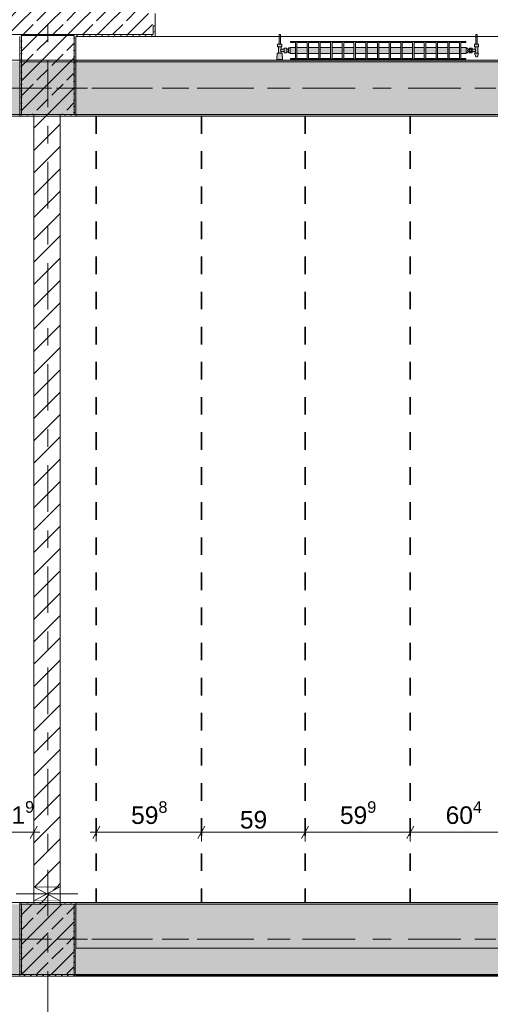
# Model space of a CAD drawing. Header units: metres. Extents: x -3.6 to 84.5, y -11 to 16.8.
# Tile 116 of 225: x 25.6 to 28.2, y 7.9 to 13.5. Entities that reach past the tile are written whole.
import ezdxf

# ---------------------------------------------------------------- set-up
doc = ezdxf.new("R2010")
doc.units = ezdxf.units.M
doc.header["$MEASUREMENT"] = 0
for name, pattern in [('Achse', [0.2, 0.1, -0.05, 0, -0.05]), ('Strichlinie doppelt', [0.546806, 0.264583, -0.105833, 0.070556, -0.105833]), ('Wipeout_Contour', [1, 0, -1])]:
    doc.linetypes.add(name, pattern=pattern)
for name, color, linetype in [('155 - Bemaßung_ Beschriftung.Ausbau - Deckenelemente', 7, 'Continuous'), ('451 - Universal.Achsen Raster', 7, 'Continuous'), ('604 - Struktur.Wand Aussen', 7, 'Continuous'), ('605 - Struktur.Wand Innen', 7, 'Continuous'), ('607 - Struktur.Stütze', 7, 'Continuous'), ('608 - Struktur.Träger', 7, 'Continuous'), ('801 - HKLSE.Heizung_ Klima_ Lüftung', 7, 'Continuous'), ('Abbruch_605 - Struktur.Wand Innen', 7, 'Continuous'), ('Neubau_605 - Struktur.Wand Innen', 7, 'Continuous')]:
    doc.layers.add(name, color=color, linetype=linetype)
doc.styles.add('ERSTELLTER_STIL_2', font='txt')
doc.linetypes.add('Abbruch 1', pattern='A,0,[1,2022.0244.A_L5A-PL04.08_iB_Deckenelemente 1.OG1.Shx,S=0.001984,R=0,X=0,Y=0],-0.25,0', length=0.25)
doc.dimstyles.new('ERSTELLTER_STIL__1', dxfattribs={"dimtxt": 0.1, "dimasz": 0.0532, "dimexe": 0.18, "dimexo": 0.0625, "dimgap": 0, "dimtad": 1, "dimtih": 1, "dimtoh": 1, "dimzin": 0, "dimdsep": 46, "dimtxsty": 'ERSTELLTER_STIL_2', "dimblk": 'ARROWHEAD_2', "dimblk1": 'ARROWHEAD_2', "dimblk2": 'ARROWHEAD_2', "dimcen": 0.09, "dimse1": 1, "dimse2": 1, "dimclrd": 7, "dimclre": 7, "dimclrt": 7, "dimazin": 0, "dimtfac": 1, "dimtdec": 4, "dimtmove": 0, "dimatfit": 3, "dimfxl": 1, "dimtolj": 1, "dimtzin": 0, "dimarcsym": 0})
doc.dimstyles.new('ERSTELLTER_STIL__2', dxfattribs={"dimtxt": 0.1, "dimasz": 0.0532, "dimexe": 0.18, "dimexo": 0.0625, "dimgap": 0, "dimtad": 1, "dimtih": 1, "dimtoh": 1, "dimzin": 0, "dimdsep": 46, "dimtxsty": 'ERSTELLTER_STIL_2', "dimblk": 'ARROWHEAD_2', "dimblk1": 'ARROWHEAD_2', "dimblk2": 'ARROWHEAD_2', "dimcen": 0.09, "dimse1": 1, "dimse2": 1, "dimclrd": 7, "dimclre": 7, "dimclrt": 7, "dimazin": 0, "dimtfac": 1, "dimtdec": 4, "dimtmove": 2, "dimatfit": 3, "dimfxl": 1, "dimtolj": 1, "dimtzin": 0, "dimarcsym": 0})
pattern_1 = [(45, (0, 0), (-0.08485281, 0.08485281), []), (45, (-0.04243, 0.04243), (-0.08485281, 0.08485281), [0.09, -0.03])]
pattern_2 = [(45, (0, 0), (-0.01767767, 0.01767767), [0, -0.025])]
pattern_3 = [(45, (0, 0), (-0.0636396, 0.0636396), [])]

# ---------------------------------------------------------------- blocks, each defined once
blk = doc.blocks.new('*D219')
at = {"layer": '155 - Bemaßung_ Beschriftung.Ausbau - Deckenelemente', "color": 7, "linetype": 'Continuous', "lineweight": 5}
for p, q in [((26.0262, 8.945), (25.9858, 8.875)), ((26.006, 8.8575), (26.006, 8.9625)), ((26.6242, 8.945), (26.5838, 8.875)), ((26.604, 8.8575), (26.604, 8.9625)), ((25.9718, 8.91), (26.006, 8.91)), ((26.006, 8.91), (26.604, 8.91))]:
    blk.add_line(p, q, dxfattribs=at)
at = {"layer": '155 - Bemaßung_ Beschriftung.Ausbau - Deckenelemente', "color": 7, "lineweight": 5, "insert": (26.2041, 8.9283), "char_height": 0.1, "attachment_point": 7, "style": 'ERSTELLTER_STIL_2'}
blk.add_mtext('\\A1;{\\pql;\\fArial|b0|i0|c0|p38;59\\fArial|b0|i0|c0|p38;\\A1{\\H.66x;\\S8^  ;}}', dxfattribs=at)
blk = doc.blocks.new('ARROWHEAD_2')
at = {"color": 0, "linetype": 'Continuous', "lineweight": 0}
for p, q in [((0, 0), (-1, 0)), ((-0.38, -0.66), (0.38, 0.66))]:
    blk.add_line(p, q, dxfattribs=at)
blk = doc.blocks.new('*D220')
at = {"layer": '155 - Bemaßung_ Beschriftung.Ausbau - Deckenelemente', "color": 7, "linetype": 'Continuous', "lineweight": 5}
for p, q in [((26.6242, 8.945), (26.5838, 8.875)), ((26.604, 8.8575), (26.604, 8.9625)), ((27.2142, 8.945), (27.1738, 8.875)), ((27.194, 8.8575), (27.194, 8.9625)), ((26.604, 8.91), (27.194, 8.91))]:
    blk.add_line(p, q, dxfattribs=at)
at = {"layer": '155 - Bemaßung_ Beschriftung.Ausbau - Deckenelemente', "color": 7, "lineweight": 5, "insert": (26.8231, 8.93), "char_height": 0.1, "attachment_point": 7, "style": 'ERSTELLTER_STIL_2'}
blk.add_mtext('\\A1;{\\pql;\\fArial|b0|i0|c0|p38;59}', dxfattribs=at)
blk = doc.blocks.new('*D221')
at = {"layer": '155 - Bemaßung_ Beschriftung.Ausbau - Deckenelemente', "color": 7, "linetype": 'Continuous', "lineweight": 5}
for p, q in [((27.2142, 8.945), (27.1738, 8.875)), ((27.194, 8.8575), (27.194, 8.9625)), ((27.8132, 8.945), (27.7728, 8.875)), ((27.793, 8.8575), (27.793, 8.9625)), ((27.194, 8.91), (27.793, 8.91))]:
    blk.add_line(p, q, dxfattribs=at)
at = {"layer": '155 - Bemaßung_ Beschriftung.Ausbau - Deckenelemente', "color": 7, "lineweight": 5, "insert": (27.3926, 8.9283), "char_height": 0.1, "attachment_point": 7, "style": 'ERSTELLTER_STIL_2'}
blk.add_mtext('\\A1;{\\pql;\\fArial|b0|i0|c0|p38;59\\fArial|b0|i0|c0|p38;\\A1{\\H.66x;\\S9^  ;}}', dxfattribs=at)
blk = doc.blocks.new('*D222')
at = {"layer": '155 - Bemaßung_ Beschriftung.Ausbau - Deckenelemente', "color": 7, "linetype": 'Continuous', "lineweight": 5}
for p, q in [((27.8132, 8.945), (27.7728, 8.875)), ((27.793, 8.8575), (27.793, 8.9625)), ((28.4172, 8.945), (28.3768, 8.875)), ((28.397, 8.8575), (28.397, 8.9625)), ((27.793, 8.91), (28.397, 8.91))]:
    blk.add_line(p, q, dxfattribs=at)
at = {"layer": '155 - Bemaßung_ Beschriftung.Ausbau - Deckenelemente', "color": 7, "lineweight": 5, "insert": (27.9941, 8.9283), "char_height": 0.1, "attachment_point": 7, "style": 'ERSTELLTER_STIL_2'}
blk.add_mtext('\\A1;{\\pql;\\fArial|b0|i0|c0|p38;60\\fArial|b0|i0|c0|p38;\\A1{\\H.66x;\\S4^  ;}}', dxfattribs=at)
blk = doc.blocks.new('*D231')
at = {"layer": '155 - Bemaßung_ Beschriftung.Ausbau - Deckenelemente', "color": 7, "linetype": 'Continuous', "lineweight": 5}
for p, q in [((25.4512, 8.945), (25.4108, 8.875)), ((25.431, 8.8575), (25.431, 8.9625)), ((25.6298, 8.875), (25.6702, 8.945)), ((25.65, 8.8575), (25.65, 8.9625)), ((25.431, 8.91), (25.65, 8.91)), ((25.65, 8.91), (25.6842, 8.91))]:
    blk.add_line(p, q, dxfattribs=at)
at = {"layer": '155 - Bemaßung_ Beschriftung.Ausbau - Deckenelemente', "color": 7, "lineweight": 5, "insert": (25.4451, 8.9289), "char_height": 0.1, "attachment_point": 7, "style": 'ERSTELLTER_STIL_2'}
blk.add_mtext('\\A1;{\\pql;\\fArial|b0|i0|c0|p38;21\\fArial|b0|i0|c0|p38;\\A1{\\H.66x;\\S9^  ;}}', dxfattribs=at)

msp = doc.modelspace()

# ---------------------------------------------------------------- hatches: boundary and pattern name
at = {"layer": '604 - Struktur.Wand Aussen', "linetype": 'Continuous', "lineweight": 0, "true_color": 0x000000}
h = msp.add_hatch(dxfattribs=at)
h.set_pattern_fill('Beton__Stahlbeton_0001', color=18, style=0, pattern_type=2)
h.set_pattern_definition(pattern_1)
h.paths.add_polyline_path([(25.14, 13.505), (25.15, 13.505), (25.15, 13.455), (26.33, 13.455), (26.33, 13.505), (26.34, 13.505), (26.34, 13.575), (26.33, 13.575), (26.3, 13.575), (26.3, 13.695), (25.18, 13.695), (25.18, 13.575), (25.15, 13.575), (25.14, 13.575)])
h = msp.add_hatch(dxfattribs=at)
h.set_pattern_fill('Gips_0001', color=18, style=0, pattern_type=2)
h.set_pattern_definition(pattern_2)
h.paths.add_polyline_path([(26.33, 13.445), (26.34, 13.445), (26.34, 13.505), (26.33, 13.505)])
h = msp.add_hatch(dxfattribs=at)
h.set_pattern_fill('Gips_0001', color=18, style=0, pattern_type=2)
h.set_pattern_definition(pattern_2)
h.paths.add_polyline_path([(25.89, 13.445), (26.33, 13.445), (26.33, 13.455), (25.89, 13.455)])
at = {"layer": '607 - Struktur.Stütze', "linetype": 'Continuous', "lineweight": 0, "true_color": 0x000000}
h = msp.add_hatch(dxfattribs=at)
h.set_pattern_fill('Gips_0001', color=18, style=0, pattern_type=2)
h.set_pattern_definition(pattern_2)
h.paths.add_polyline_path([(25.57, 13.455), (25.57, 13.445), (25.58, 13.445), (25.58, 13.45), (25.88, 13.45), (25.88, 13.445), (25.89, 13.445), (25.89, 13.455)])
h = msp.add_hatch(dxfattribs=at)
h.set_pattern_fill('Gips_0001', color=18, style=0, pattern_type=2)
h.set_pattern_definition(pattern_2)
h.paths.add_polyline_path([(25.58, 13.445), (25.57, 13.445), (25.57, 12.99), (25.65, 12.99), (25.65, 13), (25.58, 13)])
h = msp.add_hatch(dxfattribs=at)
h.set_pattern_fill('Beton__Stahlbeton_0001', color=18, style=0, pattern_type=2)
h.set_pattern_definition(pattern_1)
h.paths.add_polyline_path([(25.58, 13), (25.88, 13), (25.88, 13.45), (25.58, 13.45)])
h = msp.add_hatch(dxfattribs=at)
h.set_pattern_fill('Gips_0001', color=18, style=0, pattern_type=2)
h.set_pattern_definition(pattern_2)
h.paths.add_polyline_path([(25.8, 12.99), (25.89, 12.99), (25.89, 13.445), (25.88, 13.445), (25.88, 13), (25.8, 13)])
h = msp.add_hatch(dxfattribs=at)
h.set_pattern_fill('Gips_0001', color=18, style=0, pattern_type=2)
h.set_pattern_definition(pattern_2)
h.paths.add_polyline_path([(25.57, 8.51), (25.57, 8.09), (25.89, 8.09), (25.89, 8.51), (25.8, 8.51), (25.8, 8.5), (25.88, 8.5), (25.88, 8.1), (25.58, 8.1), (25.58, 8.5), (25.65, 8.5), (25.65, 8.51)])
h = msp.add_hatch(dxfattribs=at)
h.set_pattern_fill('Beton__Stahlbeton_0001', color=18, style=0, pattern_type=2)
h.set_pattern_definition(pattern_1)
h.paths.add_polyline_path([(25.58, 8.1), (25.88, 8.1), (25.88, 8.5), (25.58, 8.5)])
at = {"layer": '608 - Struktur.Träger', "linetype": 'Continuous', "lineweight": 0, "true_color": 0x000000}
h = msp.add_hatch(dxfattribs=at)
h.set_pattern_fill('Gips_0001', color=18, style=0, pattern_type=2)
h.set_pattern_definition(pattern_2)
h.paths.add_polyline_path([(25.89, 13.3), (29.17, 13.3), (29.17, 13.31), (25.89, 13.31)])
h = msp.add_hatch(dxfattribs=at)
h.set_pattern_fill('Gips_0001', color=18, style=0, pattern_type=2)
h.set_pattern_definition(pattern_2)
h.paths.add_polyline_path([(25.89, 12.99), (29.17, 12.99), (29.17, 13), (25.89, 13)])
h = msp.add_hatch(dxfattribs=at)
h.set_pattern_fill('Gips_0001', color=18, style=0, pattern_type=2)
h.set_pattern_definition(pattern_2)
h.paths.add_polyline_path([(25.89, 8.51), (25.89, 8.5), (29.25, 8.5), (29.25, 8.51)])
at = {"layer": '801 - HKLSE.Heizung_ Klima_ Lüftung', "linetype": 'Continuous', "lineweight": 0, "true_color": 0x3a3a3a}
for points in [[(27.11, 13.3503), (27.11, 13.3797), (27.1, 13.3797), (27.1, 13.373), (27.09, 13.373), (27.09, 13.378), (27.075, 13.378), (27.075, 13.372), (27.058, 13.372), (27.058, 13.386), (27.062, 13.386), (27.062, 13.4), (27.054, 13.4), (27.054, 13.455), (27.046, 13.455), (27.046, 13.4), (27.038, 13.4), (27.038, 13.386), (27.042, 13.386), (27.042, 13.349), (27.036, 13.349), (27.034, 13.314), (27.066, 13.314), (27.064, 13.349), (27.058, 13.349), (27.058, 13.358), (27.075, 13.358), (27.075, 13.352), (27.09, 13.352), (27.09, 13.357), (27.1, 13.357), (27.1, 13.3503)], [(27.11, 13.3817), (27.11, 13.3483), (27.1392, 13.3483), (27.1392, 13.3192), (27.1108, 13.3192), (27.1108, 13.315), (27.1758, 13.315), (27.1758, 13.3192), (27.1475, 13.3192), (27.1475, 13.3483), (27.2058, 13.3483), (27.2058, 13.3192), (27.1775, 13.3192), (27.1775, 13.315), (27.2425, 13.315), (27.2425, 13.3192), (27.2142, 13.3192), (27.2142, 13.3483), (27.2725, 13.3483), (27.2725, 13.3192), (27.2442, 13.3192), (27.2442, 13.315), (27.3092, 13.315), (27.3092, 13.3192), (27.2808, 13.3192), (27.2808, 13.3483), (27.3392, 13.3483), (27.3392, 13.3192), (27.3108, 13.3192), (27.3108, 13.315), (27.3758, 13.315), (27.3758, 13.3192), (27.3475, 13.3192), (27.3475, 13.3483), (27.4058, 13.3483), (27.4058, 13.3192), (27.3775, 13.3192), (27.3775, 13.315), (27.4425, 13.315), (27.4425, 13.3192), (27.4142, 13.3192), (27.4142, 13.3483), (27.4725, 13.3483), (27.4725, 13.3192), (27.4442, 13.3192), (27.4442, 13.315), (27.5092, 13.315), (27.5092, 13.3192), (27.4808, 13.3192), (27.4808, 13.3483), (27.5392, 13.3483), (27.5392, 13.3192), (27.5108, 13.3192), (27.5108, 13.315), (27.5758, 13.315), (27.5758, 13.3192), (27.5475, 13.3192), (27.5475, 13.3483), (27.6058, 13.3483), (27.6058, 13.3192), (27.5775, 13.3192), (27.5775, 13.315), (27.6425, 13.315), (27.6425, 13.3192), (27.6142, 13.3192), (27.6142, 13.3483), (27.6725, 13.3483), (27.6725, 13.3192), (27.6442, 13.3192), (27.6442, 13.315), (27.7092, 13.315), (27.7092, 13.3192), (27.6808, 13.3192), (27.6808, 13.3483), (27.7392, 13.3483), (27.7392, 13.3192), (27.7108, 13.3192), (27.7108, 13.315), (27.7758, 13.315), (27.7758, 13.3192), (27.7475, 13.3192), (27.7475, 13.3483), (27.8058, 13.3483), (27.8058, 13.3192), (27.7775, 13.3192), (27.7775, 13.315), (27.8425, 13.315), (27.8425, 13.3192), (27.8142, 13.3192), (27.8142, 13.3483), (27.8725, 13.3483), (27.8725, 13.3192), (27.8442, 13.3192), (27.8442, 13.315), (27.9092, 13.315), (27.9092, 13.3192), (27.8808, 13.3192), (27.8808, 13.3483), (27.9392, 13.3483), (27.9392, 13.3192), (27.9108, 13.3192), (27.9108, 13.315), (27.9758, 13.315), (27.9758, 13.3192), (27.9475, 13.3192), (27.9475, 13.3483), (28.0058, 13.3483), (28.0058, 13.3192), (27.9775, 13.3192), (27.9775, 13.315), (28.0425, 13.315), (28.0425, 13.3192), (28.0142, 13.3192), (28.0142, 13.3483), (28.0725, 13.3483), (28.0725, 13.3192), (28.0442, 13.3192), (28.0442, 13.315), (28.1092, 13.315), (28.1092, 13.3192), (28.0808, 13.3192), (28.0808, 13.3483), (28.11, 13.3483), (28.11, 13.3817), (28.0808, 13.3817), (28.0808, 13.4108), (28.1092, 13.4108), (28.1092, 13.415), (28.0442, 13.415), (28.0442, 13.4108), (28.0725, 13.4108), (28.0725, 13.3817), (28.0142, 13.3817), (28.0142, 13.4108), (28.0425, 13.4108), (28.0425, 13.415), (27.9775, 13.415), (27.9775, 13.4108), (28.0058, 13.4108), (28.0058, 13.3817), (27.9475, 13.3817), (27.9475, 13.4108), (27.9758, 13.4108), (27.9758, 13.415), (27.9108, 13.415), (27.9108, 13.4108), (27.9392, 13.4108), (27.9392, 13.3817), (27.8808, 13.3817), (27.8808, 13.4108), (27.9092, 13.4108), (27.9092, 13.415), (27.8442, 13.415), (27.8442, 13.4108), (27.8725, 13.4108), (27.8725, 13.3817), (27.8142, 13.3817), (27.8142, 13.4108), (27.8425, 13.4108), (27.8425, 13.415), (27.7775, 13.415), (27.7775, 13.4108), (27.8058, 13.4108), (27.8058, 13.3817), (27.7475, 13.3817), (27.7475, 13.4108), (27.7758, 13.4108), (27.7758, 13.415), (27.7108, 13.415), (27.7108, 13.4108), (27.7392, 13.4108), (27.7392, 13.3817), (27.6808, 13.3817), (27.6808, 13.4108), (27.7092, 13.4108), (27.7092, 13.415), (27.6442, 13.415), (27.6442, 13.4108), (27.6725, 13.4108), (27.6725, 13.3817), (27.6142, 13.3817), (27.6142, 13.4108), (27.6425, 13.4108), (27.6425, 13.415), (27.5775, 13.415), (27.5775, 13.4108), (27.6058, 13.4108), (27.6058, 13.3817), (27.5475, 13.3817), (27.5475, 13.4108), (27.5758, 13.4108), (27.5758, 13.415), (27.5108, 13.415), (27.5108, 13.4108), (27.5392, 13.4108), (27.5392, 13.3817), (27.4808, 13.3817), (27.4808, 13.4108), (27.5092, 13.4108), (27.5092, 13.415), (27.4442, 13.415), (27.4442, 13.4108), (27.4725, 13.4108), (27.4725, 13.3817), (27.4142, 13.3817), (27.4142, 13.4108), (27.4425, 13.4108), (27.4425, 13.415), (27.3775, 13.415), (27.3775, 13.4108), (27.4058, 13.4108), (27.4058, 13.3817), (27.3475, 13.3817), (27.3475, 13.4108), (27.3758, 13.4108), (27.3758, 13.415), (27.3108, 13.415), (27.3108, 13.4108), (27.3392, 13.4108), (27.3392, 13.3817), (27.2808, 13.3817), (27.2808, 13.4108), (27.3092, 13.4108), (27.3092, 13.415), (27.2442, 13.415), (27.2442, 13.4108), (27.2725, 13.4108), (27.2725, 13.3817), (27.2142, 13.3817), (27.2142, 13.4108), (27.2425, 13.4108), (27.2425, 13.415), (27.1775, 13.415), (27.1775, 13.4108), (27.2058, 13.4108), (27.2058, 13.3817), (27.1475, 13.3817), (27.1475, 13.4108), (27.1758, 13.4108), (27.1758, 13.415), (27.1108, 13.415), (27.1108, 13.4108), (27.1392, 13.4108), (27.1392, 13.3817)], [(28.11, 13.352), (28.12, 13.352), (28.12, 13.357), (28.13, 13.357), (28.13, 13.352), (28.145, 13.352), (28.145, 13.358), (28.162, 13.358), (28.162, 13.349), (28.158, 13.349), (28.165, 13.329), (28.175, 13.329), (28.182, 13.349), (28.178, 13.349), (28.178, 13.386), (28.182, 13.386), (28.182, 13.4), (28.174, 13.4), (28.174, 13.455), (28.166, 13.455), (28.166, 13.4), (28.158, 13.4), (28.158, 13.386), (28.162, 13.386), (28.162, 13.372), (28.145, 13.372), (28.145, 13.378), (28.13, 13.378), (28.13, 13.373), (28.12, 13.373), (28.12, 13.378), (28.11, 13.378)]]:
    msp.add_hatch(color=250, dxfattribs=at).paths.add_polyline_path(points)
at = {"layer": 'Abbruch_605 - Struktur.Wand Innen', "linetype": 'Continuous', "lineweight": 0, "true_color": 0x000000}
h = msp.add_hatch(dxfattribs=at)
h.set_pattern_fill('MW_Ziegel_0001', color=18, style=0, pattern_type=2)
h.set_pattern_definition(pattern_3)
h.paths.add_polyline_path([(25.8, 8.6), (25.65, 8.6), (25.725, 8.56)])
h = msp.add_hatch(dxfattribs=at)
h.set_pattern_fill('MW_Ziegel_0001', color=18, style=0, pattern_type=2)
h.set_pattern_definition(pattern_3)
h.paths.add_polyline_path([(25.65, 8.52), (25.8, 8.52), (25.725, 8.56)])

# ---------------------------------------------------------------- linework, layer by layer
at = {"layer": '155 - Bemaßung_ Beschriftung.Ausbau - Deckenelemente', "color": 7, "linetype": 'Achse', "lineweight": 35}
for p, q in [((26.006, 12.99), (26.006, 8.51)), ((26.604, 12.99), (26.604, 8.51)), ((27.194, 12.99), (27.194, 8.51)), ((27.793, 12.99), (27.793, 8.51))]:
    msp.add_line(p, q, dxfattribs=at)
at = {"layer": '451 - Universal.Achsen Raster', "color": 160, "linetype": 'Strichlinie doppelt', "lineweight": 9, "true_color": 0x3232ff}
for p, q in [((64.935, 13.15), (-3.175, 13.15)), ((64.935, 8.3), (-3.175, 8.3))]:
    msp.add_line(p, q, dxfattribs=at)
at = {"layer": '604 - Struktur.Wand Aussen', "color": 7, "linetype": 'Continuous', "lineweight": 13}
for p, q in [((26.34, 13.575), (26.34, 13.505)), ((26.33, 13.455), (26.33, 13.505)), ((25.15, 13.455), (26.33, 13.455)), ((26.34, 13.445), (28.74, 13.445))]:
    msp.add_line(p, q, dxfattribs=at)
at = {"layer": '604 - Struktur.Wand Aussen', "color": 7, "linetype": 'Continuous', "lineweight": 5}
for p, q in [((26.33, 13.505), (26.34, 13.505)), ((26.34, 13.505), (26.34, 13.455)), ((26.33, 13.445), (26.34, 13.445)), ((26.34, 13.455), (26.34, 13.445))]:
    msp.add_line(p, q, dxfattribs=at)
at = {"layer": '604 - Struktur.Wand Aussen', "color": 7, "linetype": 'Continuous', "lineweight": 5, "flags": 128}
msp.add_lwpolyline([(25.89, 13.445), (26.33, 13.445)], dxfattribs=at)
at = {"layer": '607 - Struktur.Stütze', "color": 7, "linetype": 'Continuous', "lineweight": 5, "flags": 128}
for points in [[(25.57, 13.445), (25.57, 12.99), (25.65, 12.99)], [(25.8, 12.99), (25.89, 12.99), (25.89, 13.445)], [(25.65, 8.51), (25.57, 8.51), (25.57, 8.09), (25.89, 8.09), (25.89, 8.51), (25.8, 8.51)]]:
    msp.add_lwpolyline(points, dxfattribs=at)
at = {"layer": '607 - Struktur.Stütze', "color": 7, "linetype": 'Continuous', "lineweight": 13, "flags": 128}
for points in [[(25.58, 13), (25.88, 13), (25.88, 13.45), (25.58, 13.45)], [(25.58, 8.1), (25.88, 8.1), (25.88, 8.5), (25.58, 8.5)]]:
    msp.add_lwpolyline(points, close=True, dxfattribs=at)
at = {"layer": '608 - Struktur.Träger', "color": 7, "linetype": 'Continuous', "lineweight": 13}
for p, q in [((14.78, 13.31), (47.48, 13.31)), ((25.89, 13.3), (25.57, 13.3)), ((29.17, 13.3), (25.89, 13.3)), ((29.25, 8.5), (25.89, 8.5))]:
    msp.add_line(p, q, dxfattribs=at)
at = {"layer": '608 - Struktur.Träger', "color": 7, "linetype": 'Continuous', "lineweight": 5}
for p, q in [((25.89, 13.31), (25.89, 13.3)), ((29.17, 13.31), (25.89, 13.31)), ((25.89, 13), (25.89, 12.99)), ((29.17, 12.99), (25.89, 12.99)), ((25.89, 8.51), (25.89, 8.5)), ((29.25, 8.51), (25.89, 8.51))]:
    msp.add_line(p, q, dxfattribs=at)
at = {"layer": '608 - Struktur.Träger', "color": 7, "linetype": 'Achse', "lineweight": 9}
for p, q in [((14.78, 13.15), (47.48, 13.15)), ((0.38, 8.3), (61.88, 8.3))]:
    msp.add_line(p, q, dxfattribs=at)
at = {"layer": '801 - HKLSE.Heizung_ Klima_ Lüftung', "color": 7, "linetype": 'Continuous', "lineweight": 5, "true_color": 0xebebeb}
for p, q in [((27.0472, 13.455), (27.046, 13.455)), ((27.046, 13.455), (27.046, 13.4)), ((27.05, 13.455), (27.0472, 13.455)), ((27.0528, 13.455), (27.05, 13.455)), ((27.054, 13.455), (27.0528, 13.455)), ((27.054, 13.455), (27.054, 13.4)), ((27.1108, 13.415), (27.1108, 13.4108)), ((27.1758, 13.415), (27.1108, 13.415)), ((27.1108, 13.415), (27.1108, 13.4108)), ((27.1108, 13.4108), (27.1392, 13.4108)), ((27.1392, 13.4108), (27.1392, 13.3192)), ((27.1475, 13.3192), (27.1475, 13.4108)), ((27.1475, 13.4108), (27.1758, 13.4108)), ((27.1758, 13.4108), (27.1758, 13.415)), ((27.1775, 13.415), (27.1775, 13.4108)), ((27.2425, 13.415), (27.1775, 13.415)), ((27.1775, 13.415), (27.1775, 13.4108)), ((27.1775, 13.4108), (27.2058, 13.4108)), ((27.2058, 13.4108), (27.2058, 13.3192)), ((27.2142, 13.3192), (27.2142, 13.4108)), ((27.2142, 13.4108), (27.2425, 13.4108)), ((27.2425, 13.4108), (27.2425, 13.415)), ((27.2425, 13.4108), (27.2425, 13.415)), ((27.3092, 13.415), (27.2442, 13.415)), ((27.2442, 13.415), (27.2442, 13.4108)), ((27.2442, 13.4108), (27.2725, 13.4108)), ((27.2725, 13.4108), (27.2725, 13.3192)), ((27.2808, 13.3192), (27.2808, 13.4108)), ((27.2808, 13.4108), (27.3092, 13.4108)), ((27.3092, 13.4108), (27.3092, 13.415)), ((27.3092, 13.4108), (27.3092, 13.415)), ((27.3758, 13.415), (27.3108, 13.415)), ((27.3108, 13.415), (27.3108, 13.4108)), ((27.3108, 13.4108), (27.3392, 13.4108)), ((27.3392, 13.4108), (27.3392, 13.3192)), ((27.3475, 13.3192), (27.3475, 13.4108)), ((27.3475, 13.4108), (27.3758, 13.4108)), ((27.3758, 13.4108), (27.3758, 13.415)), ((27.3775, 13.415), (27.3775, 13.4108)), ((27.4425, 13.415), (27.3775, 13.415)), ((27.3775, 13.415), (27.3775, 13.4108)), ((27.3775, 13.4108), (27.4058, 13.4108)), ((27.4058, 13.4108), (27.4058, 13.3192)), ((27.4142, 13.3192), (27.4142, 13.4108)), ((27.4142, 13.4108), (27.4425, 13.4108)), ((27.4425, 13.4108), (27.4425, 13.415)), ((27.4425, 13.4108), (27.4425, 13.415)), ((27.5092, 13.415), (27.4442, 13.415)), ((27.4442, 13.415), (27.4442, 13.4108)), ((27.4442, 13.4108), (27.4725, 13.4108)), ((27.4725, 13.4108), (27.4725, 13.3192)), ((27.4808, 13.3192), (27.4808, 13.4108)), ((27.4808, 13.4108), (27.5092, 13.4108)), ((27.5092, 13.4108), (27.5092, 13.415)), ((27.5108, 13.415), (27.5108, 13.4108)), ((27.5758, 13.415), (27.5108, 13.415)), ((27.5108, 13.415), (27.5108, 13.4108)), ((27.5108, 13.4108), (27.5392, 13.4108)), ((27.5392, 13.4108), (27.5392, 13.3192)), ((27.5475, 13.3192), (27.5475, 13.4108)), ((27.5475, 13.4108), (27.5758, 13.4108)), ((27.5758, 13.4108), (27.5758, 13.415)), ((27.6425, 13.415), (27.5775, 13.415)), ((27.5775, 13.415), (27.5775, 13.4108)), ((27.5775, 13.4108), (27.6058, 13.4108)), ((27.6058, 13.4108), (27.6058, 13.3192)), ((27.6142, 13.3192), (27.6142, 13.4108)), ((27.6142, 13.4108), (27.6425, 13.4108)), ((27.6425, 13.4108), (27.6425, 13.415)), ((27.6425, 13.4108), (27.6425, 13.415)), ((27.7092, 13.415), (27.6442, 13.415)), ((27.6442, 13.415), (27.6442, 13.4108)), ((27.6442, 13.4108), (27.6725, 13.4108)), ((27.6725, 13.4108), (27.6725, 13.3192)), ((27.6808, 13.3192), (27.6808, 13.4108)), ((27.6808, 13.4108), (27.7092, 13.4108)), ((27.7092, 13.4108), (27.7092, 13.415)), ((27.7092, 13.4108), (27.7092, 13.415)), ((27.7108, 13.415), (27.7108, 13.4108)), ((27.7758, 13.415), (27.7108, 13.415)), ((27.7108, 13.415), (27.7108, 13.4108)), ((27.7108, 13.4108), (27.7392, 13.4108)), ((27.7392, 13.4108), (27.7392, 13.3192)), ((27.7475, 13.3192), (27.7475, 13.4108)), ((27.7475, 13.4108), (27.7758, 13.4108)), ((27.7758, 13.4108), (27.7758, 13.415)), ((27.8425, 13.415), (27.7775, 13.415)), ((27.7775, 13.415), (27.7775, 13.4108)), ((27.7775, 13.4108), (27.8058, 13.4108)), ((27.8058, 13.4108), (27.8058, 13.3192)), ((27.8142, 13.3192), (27.8142, 13.4108)), ((27.8142, 13.4108), (27.8425, 13.4108)), ((27.8425, 13.4108), (27.8425, 13.415)), ((27.9092, 13.415), (27.8442, 13.415)), ((27.8442, 13.415), (27.8442, 13.4108)), ((27.8442, 13.4108), (27.8725, 13.4108)), ((27.8725, 13.4108), (27.8725, 13.3192)), ((27.8808, 13.3192), (27.8808, 13.4108)), ((27.8808, 13.4108), (27.9092, 13.4108)), ((27.9092, 13.4108), (27.9092, 13.415)), ((27.9092, 13.4108), (27.9092, 13.415)), ((27.9108, 13.415), (27.9108, 13.4108)), ((27.9758, 13.415), (27.9108, 13.415)), ((27.9108, 13.415), (27.9108, 13.4108)), ((27.9108, 13.4108), (27.9392, 13.4108)), ((27.9392, 13.4108), (27.9392, 13.3192)), ((27.9475, 13.3192), (27.9475, 13.4108)), ((27.9475, 13.4108), (27.9758, 13.4108)), ((27.9758, 13.4108), (27.9758, 13.415)), ((27.9775, 13.415), (27.9775, 13.4108)), ((28.0425, 13.415), (27.9775, 13.415)), ((27.9775, 13.415), (27.9775, 13.4108)), ((27.9775, 13.4108), (28.0058, 13.4108)), ((28.0058, 13.4108), (28.0058, 13.3192)), ((28.0142, 13.3192), (28.0142, 13.4108)), ((28.0142, 13.4108), (28.0425, 13.4108)), ((28.0425, 13.4108), (28.0425, 13.415)), ((28.0425, 13.4108), (28.0425, 13.415)), ((28.0442, 13.415), (28.0442, 13.4108)), ((28.1092, 13.415), (28.0442, 13.415)), ((28.0442, 13.415), (28.0442, 13.4108)), ((28.0442, 13.4108), (28.0725, 13.4108)), ((28.0725, 13.4108), (28.0725, 13.3192)), ((28.0808, 13.3192), (28.0808, 13.4108)), ((28.0808, 13.4108), (28.1092, 13.4108)), ((28.1092, 13.4108), (28.1092, 13.415)), ((28.166, 13.455), (28.1672, 13.455)), ((28.166, 13.455), (28.166, 13.4)), ((28.1672, 13.455), (28.17, 13.455)), ((28.17, 13.455), (28.1728, 13.455)), ((28.1728, 13.455), (28.174, 13.455)), ((28.174, 13.455), (28.174, 13.4)), ((27.044, 13.4), (27.038, 13.4)), ((27.038, 13.4), (27.038, 13.386)), ((27.044, 13.386), (27.038, 13.386)), ((27.042, 13.386), (27.042, 13.349)), ((27.056, 13.4), (27.044, 13.4)), ((27.056, 13.386), (27.044, 13.386)), ((27.0472, 13.4), (27.046, 13.4)), ((27.05, 13.4), (27.0472, 13.4)), ((27.0528, 13.4), (27.05, 13.4)), ((27.054, 13.4), (27.0528, 13.4)), ((27.0553, 13.3679), (27.0539, 13.365)), ((27.0539, 13.365), (27.0553, 13.3621)), ((27.0563, 13.3699), (27.0558, 13.3689)), ((27.0558, 13.3611), (27.0563, 13.3601)), ((27.062, 13.4), (27.056, 13.4)), ((27.062, 13.386), (27.056, 13.386)), ((27.058, 13.372), (27.0563, 13.3699)), ((27.0563, 13.3601), (27.058, 13.358)), ((27.058, 13.386), (27.058, 13.372)), ((27.058, 13.372), (27.075, 13.372)), ((27.058, 13.358), (27.058, 13.349)), ((27.058, 13.358), (27.075, 13.358)), ((27.062, 13.4), (27.062, 13.386)), ((27.075, 13.378), (27.075, 13.3715)), ((27.075, 13.378), (27.09, 13.378)), ((27.075, 13.3715), (27.075, 13.3585)), ((27.075, 13.3585), (27.075, 13.352)), ((27.09, 13.378), (27.09, 13.3715)), ((27.09, 13.373), (27.1, 13.373)), ((27.09, 13.3715), (27.09, 13.3585)), ((27.09, 13.3585), (27.09, 13.352)), ((27.09, 13.357), (27.1, 13.357)), ((27.1, 13.3797), (27.1, 13.365)), ((27.1, 13.3797), (27.11, 13.3797)), ((27.1, 13.3797), (27.1, 13.365)), ((27.1, 13.3797), (27.11, 13.3797)), ((27.1, 13.373), (27.1, 13.3707)), ((27.1, 13.3707), (27.1, 13.365)), ((27.1, 13.365), (27.1, 13.3503)), ((27.1, 13.365), (27.1, 13.3503)), ((27.1, 13.365), (27.1, 13.3593)), ((27.1, 13.3593), (27.1, 13.357)), ((27.11, 13.3817), (27.11, 13.3768)), ((27.11, 13.3817), (27.1392, 13.3817)), ((27.11, 13.3768), (27.11, 13.365)), ((27.11, 13.365), (27.11, 13.3532)), ((27.11, 13.3532), (27.11, 13.3483)), ((27.1475, 13.3817), (27.2058, 13.3817)), ((27.2142, 13.3817), (27.2725, 13.3817)), ((27.2808, 13.3817), (27.3392, 13.3817)), ((27.3475, 13.3817), (27.4058, 13.3817)), ((27.4142, 13.3817), (27.4725, 13.3817)), ((27.4808, 13.3817), (27.5392, 13.3817)), ((27.5475, 13.3817), (27.6058, 13.3817)), ((27.6142, 13.3817), (27.6725, 13.3817)), ((27.6808, 13.3817), (27.7392, 13.3817)), ((27.7475, 13.3817), (27.8058, 13.3817)), ((27.8142, 13.3817), (27.8725, 13.3817)), ((27.8808, 13.3817), (27.9392, 13.3817)), ((27.9475, 13.3817), (28.0058, 13.3817)), ((28.0142, 13.3817), (28.0725, 13.3817)), ((28.0808, 13.3817), (28.11, 13.3817)), ((28.11, 13.3817), (28.11, 13.3768)), ((28.11, 13.378), (28.12, 13.378)), ((28.11, 13.3768), (28.11, 13.365)), ((28.11, 13.365), (28.11, 13.3532)), ((28.11, 13.3532), (28.11, 13.3483)), ((28.12, 13.378), (28.12, 13.365)), ((28.13, 13.373), (28.12, 13.373)), ((28.12, 13.3693), (28.13, 13.3693)), ((28.12, 13.365), (28.12, 13.352)), ((28.12, 13.3607), (28.13, 13.3607)), ((28.13, 13.357), (28.12, 13.357)), ((28.13, 13.373), (28.13, 13.378)), ((28.13, 13.378), (28.13, 13.3715)), ((28.145, 13.378), (28.13, 13.378)), ((28.13, 13.373), (28.13, 13.3707)), ((28.13, 13.373), (28.14, 13.373)), ((28.13, 13.373), (28.13, 13.3707)), ((28.13, 13.3715), (28.13, 13.3693)), ((28.13, 13.3707), (28.13, 13.365)), ((28.13, 13.3707), (28.13, 13.3693)), ((28.13, 13.3693), (28.13, 13.365)), ((28.13, 13.365), (28.13, 13.3607)), ((28.13, 13.365), (28.13, 13.3593)), ((28.13, 13.3607), (28.13, 13.3585)), ((28.13, 13.3607), (28.13, 13.3593)), ((28.13, 13.3593), (28.13, 13.357)), ((28.13, 13.3593), (28.13, 13.357)), ((28.13, 13.3585), (28.13, 13.352)), ((28.13, 13.357), (28.14, 13.357)), ((28.13, 13.352), (28.13, 13.357)), ((28.14, 13.373), (28.14, 13.3707)), ((28.14, 13.3707), (28.14, 13.365)), ((28.14, 13.365), (28.14, 13.3593)), ((28.14, 13.3593), (28.14, 13.357)), ((28.145, 13.378), (28.145, 13.3715)), ((28.162, 13.372), (28.145, 13.372)), ((28.145, 13.3715), (28.145, 13.3585)), ((28.145, 13.3585), (28.145, 13.352)), ((28.162, 13.358), (28.145, 13.358)), ((28.158, 13.4), (28.164, 13.4)), ((28.158, 13.4), (28.158, 13.386)), ((28.158, 13.386), (28.164, 13.386)), ((28.162, 13.386), (28.162, 13.372)), ((28.162, 13.372), (28.1637, 13.3699)), ((28.1637, 13.3601), (28.162, 13.358)), ((28.162, 13.358), (28.162, 13.349)), ((28.1637, 13.3699), (28.1642, 13.3689)), ((28.1642, 13.3611), (28.1637, 13.3601)), ((28.164, 13.4), (28.176, 13.4)), ((28.164, 13.386), (28.176, 13.386)), ((28.1647, 13.3679), (28.1661, 13.365)), ((28.1661, 13.365), (28.1647, 13.3621)), ((28.166, 13.4), (28.1672, 13.4)), ((28.1672, 13.4), (28.17, 13.4)), ((28.17, 13.4), (28.1728, 13.4)), ((28.1728, 13.4), (28.174, 13.4)), ((28.176, 13.4), (28.182, 13.4)), ((28.176, 13.386), (28.182, 13.386)), ((28.178, 13.386), (28.178, 13.349)), ((28.182, 13.4), (28.182, 13.386)), ((27.036, 13.349), (27.034, 13.314)), ((27.0387, 13.314), (27.034, 13.314)), ((27.034, 13.314), (27.0387, 13.314)), ((27.0401, 13.349), (27.036, 13.349)), ((27.05, 13.314), (27.0387, 13.314)), ((27.0387, 13.314), (27.05, 13.314)), ((27.05, 13.349), (27.0401, 13.349)), ((27.0599, 13.349), (27.05, 13.349)), ((27.0613, 13.314), (27.05, 13.314)), ((27.05, 13.314), (27.0613, 13.314)), ((27.064, 13.349), (27.0599, 13.349)), ((27.0613, 13.314), (27.066, 13.314)), ((27.066, 13.314), (27.0613, 13.314)), ((27.064, 13.349), (27.066, 13.314)), ((27.075, 13.352), (27.09, 13.352)), ((27.1, 13.3503), (27.11, 13.3503)), ((27.1, 13.3503), (27.11, 13.3503)), ((27.1, 13.3503), (27.11, 13.3503)), ((27.1, 13.3503), (27.11, 13.3503)), ((27.11, 13.3483), (27.1392, 13.3483)), ((27.1108, 13.3192), (27.1108, 13.315)), ((27.1392, 13.3192), (27.1108, 13.3192)), ((27.1108, 13.3192), (27.1108, 13.315)), ((27.1108, 13.315), (27.1758, 13.315)), ((27.1108, 13.315), (27.1758, 13.315)), ((27.1475, 13.3483), (27.2058, 13.3483)), ((27.1758, 13.3192), (27.1475, 13.3192)), ((27.1758, 13.315), (27.1758, 13.3192)), ((27.1775, 13.3192), (27.1775, 13.315)), ((27.2058, 13.3192), (27.1775, 13.3192)), ((27.1775, 13.3192), (27.1775, 13.315)), ((27.1775, 13.315), (27.2425, 13.315)), ((27.1775, 13.315), (27.2425, 13.315)), ((27.2142, 13.3483), (27.2725, 13.3483)), ((27.2425, 13.3192), (27.2142, 13.3192)), ((27.2425, 13.315), (27.2425, 13.3192)), ((27.2425, 13.315), (27.2425, 13.3192)), ((27.2725, 13.3192), (27.2442, 13.3192)), ((27.2442, 13.3192), (27.2442, 13.315)), ((27.2442, 13.315), (27.3092, 13.315)), ((27.2442, 13.315), (27.3092, 13.315)), ((27.2808, 13.3483), (27.3392, 13.3483)), ((27.3092, 13.3192), (27.2808, 13.3192)), ((27.3092, 13.315), (27.3092, 13.3192)), ((27.3092, 13.315), (27.3092, 13.3192)), ((27.3392, 13.3192), (27.3108, 13.3192)), ((27.3108, 13.3192), (27.3108, 13.315)), ((27.3108, 13.315), (27.3758, 13.315)), ((27.3108, 13.315), (27.3758, 13.315)), ((27.3475, 13.3483), (27.4058, 13.3483)), ((27.3758, 13.3192), (27.3475, 13.3192)), ((27.3758, 13.315), (27.3758, 13.3192)), ((27.3775, 13.3192), (27.3775, 13.315)), ((27.4058, 13.3192), (27.3775, 13.3192)), ((27.3775, 13.3192), (27.3775, 13.315)), ((27.3775, 13.315), (27.4425, 13.315)), ((27.3775, 13.315), (27.4425, 13.315)), ((27.4142, 13.3483), (27.4725, 13.3483)), ((27.4425, 13.3192), (27.4142, 13.3192)), ((27.4425, 13.315), (27.4425, 13.3192)), ((27.4425, 13.315), (27.4425, 13.3192)), ((27.4725, 13.3192), (27.4442, 13.3192)), ((27.4442, 13.3192), (27.4442, 13.315)), ((27.4442, 13.315), (27.5092, 13.315)), ((27.4442, 13.315), (27.5092, 13.315)), ((27.4808, 13.3483), (27.5392, 13.3483)), ((27.5092, 13.3192), (27.4808, 13.3192)), ((27.5092, 13.315), (27.5092, 13.3192)), ((27.5108, 13.3192), (27.5108, 13.315)), ((27.5392, 13.3192), (27.5108, 13.3192)), ((27.5108, 13.3192), (27.5108, 13.315)), ((27.5108, 13.315), (27.5758, 13.315)), ((27.5108, 13.315), (27.5758, 13.315)), ((27.5475, 13.3483), (27.6058, 13.3483)), ((27.5758, 13.3192), (27.5475, 13.3192)), ((27.5758, 13.315), (27.5758, 13.3192)), ((27.6058, 13.3192), (27.5775, 13.3192)), ((27.5775, 13.3192), (27.5775, 13.315)), ((27.5775, 13.315), (27.6425, 13.315)), ((27.5775, 13.315), (27.6425, 13.315)), ((27.6142, 13.3483), (27.6725, 13.3483)), ((27.6425, 13.3192), (27.6142, 13.3192)), ((27.6425, 13.315), (27.6425, 13.3192)), ((27.6425, 13.315), (27.6425, 13.3192)), ((27.6725, 13.3192), (27.6442, 13.3192)), ((27.6442, 13.3192), (27.6442, 13.315)), ((27.6442, 13.315), (27.7092, 13.315)), ((27.6442, 13.315), (27.7092, 13.315)), ((27.6808, 13.3483), (27.7392, 13.3483)), ((27.7092, 13.3192), (27.6808, 13.3192)), ((27.7092, 13.315), (27.7092, 13.3192)), ((27.7092, 13.315), (27.7092, 13.3192)), ((27.7108, 13.3192), (27.7108, 13.315)), ((27.7392, 13.3192), (27.7108, 13.3192)), ((27.7108, 13.3192), (27.7108, 13.315)), ((27.7108, 13.315), (27.7758, 13.315)), ((27.7108, 13.315), (27.7758, 13.315)), ((27.7475, 13.3483), (27.8058, 13.3483)), ((27.7758, 13.3192), (27.7475, 13.3192)), ((27.7758, 13.315), (27.7758, 13.3192)), ((27.8058, 13.3192), (27.7775, 13.3192)), ((27.7775, 13.3192), (27.7775, 13.315)), ((27.7775, 13.315), (27.8425, 13.315)), ((27.7775, 13.315), (27.8425, 13.315)), ((27.8142, 13.3483), (27.8725, 13.3483)), ((27.8425, 13.3192), (27.8142, 13.3192)), ((27.8425, 13.315), (27.8425, 13.3192)), ((27.8725, 13.3192), (27.8442, 13.3192)), ((27.8442, 13.3192), (27.8442, 13.315)), ((27.8442, 13.315), (27.9092, 13.315)), ((27.8442, 13.315), (27.9092, 13.315)), ((27.8808, 13.3483), (27.9392, 13.3483)), ((27.9092, 13.3192), (27.8808, 13.3192)), ((27.9092, 13.315), (27.9092, 13.3192)), ((27.9092, 13.315), (27.9092, 13.3192)), ((27.9108, 13.3192), (27.9108, 13.315)), ((27.9392, 13.3192), (27.9108, 13.3192)), ((27.9108, 13.3192), (27.9108, 13.315)), ((27.9108, 13.315), (27.9758, 13.315)), ((27.9108, 13.315), (27.9758, 13.315)), ((27.9475, 13.3483), (28.0058, 13.3483)), ((27.9758, 13.3192), (27.9475, 13.3192)), ((27.9758, 13.315), (27.9758, 13.3192)), ((27.9775, 13.3192), (27.9775, 13.315)), ((28.0058, 13.3192), (27.9775, 13.3192)), ((27.9775, 13.3192), (27.9775, 13.315)), ((27.9775, 13.315), (28.0425, 13.315)), ((27.9775, 13.315), (28.0425, 13.315)), ((28.0142, 13.3483), (28.0725, 13.3483)), ((28.0425, 13.3192), (28.0142, 13.3192)), ((28.0425, 13.315), (28.0425, 13.3192)), ((28.0425, 13.315), (28.0425, 13.3192)), ((28.0442, 13.3192), (28.0442, 13.315)), ((28.0725, 13.3192), (28.0442, 13.3192)), ((28.0442, 13.3192), (28.0442, 13.315)), ((28.0442, 13.315), (28.1092, 13.315)), ((28.0442, 13.315), (28.1092, 13.315)), ((28.0808, 13.3483), (28.11, 13.3483)), ((28.1092, 13.3192), (28.0808, 13.3192)), ((28.1092, 13.315), (28.1092, 13.3192)), ((28.11, 13.352), (28.12, 13.352)), ((28.11, 13.352), (28.12, 13.352)), ((28.11, 13.352), (28.12, 13.352)), ((28.11, 13.352), (28.12, 13.352)), ((28.145, 13.352), (28.13, 13.352)), ((28.158, 13.349), (28.1615, 13.349)), ((28.158, 13.349), (28.165, 13.329)), ((28.1615, 13.349), (28.17, 13.349)), ((28.165, 13.329), (28.1665, 13.329)), ((28.1665, 13.329), (28.17, 13.329)), ((28.17, 13.349), (28.1785, 13.349)), ((28.17, 13.329), (28.1735, 13.329)), ((28.1735, 13.329), (28.175, 13.329)), ((28.182, 13.349), (28.175, 13.329)), ((28.1785, 13.349), (28.182, 13.349))]:
    msp.add_line(p, q, dxfattribs=at)
at = {"layer": 'Abbruch_605 - Struktur.Wand Innen', "color": 7, "linetype": 'Abbruch 1', "lineweight": 18}
for p, q in [((25.8, 8.6), (25.65, 8.6)), ((25.65, 8.52), (25.8, 8.52))]:
    msp.add_line(p, q, dxfattribs=at)
at = {"layer": 'Abbruch_605 - Struktur.Wand Innen', "color": 160, "linetype": 'Abbruch 1', "lineweight": 5, "true_color": 0x3232ff}
msp.add_line((25.55, 8.56), (25.9, 8.56), dxfattribs=at)
msp.add_line((25.55, 8.56), (25.9, 8.56), dxfattribs=at)
at = {"layer": 'Abbruch_605 - Struktur.Wand Innen', "color": 7, "linetype": 'Abbruch 1', "lineweight": 18, "flags": 128}
for points in [[(25.65, 8.6), (25.65, 8.52)], [(25.8, 8.52), (25.8, 8.6)]]:
    msp.add_lwpolyline(points, dxfattribs=at)
at = {"layer": 'Neubau_605 - Struktur.Wand Innen', "color": 1, "linetype": 'Continuous', "lineweight": 9}
for p, q in [((25.65, 8.52), (25.8, 8.6)), ((25.65, 8.6), (25.8, 8.52))]:
    msp.add_line(p, q, dxfattribs=at)

# ---------------------------------------------------------------- dimensions: what is measured, and where the dimension line sits
at = {"layer": '155 - Bemaßung_ Beschriftung.Ausbau - Deckenelemente', "color": 7, "linetype": 'Continuous', "lineweight": 5}
for base, p1, p2, picture, middle in [((26.604, 8.91), (26.006, 8.51), (26.604, 8.51), '*D219', (26.4154, 8.98)), ((27.793, 8.91), (27.194, 8.51), (27.793, 8.51), '*D221', (27.6039, 8.98)), ((28.397, 8.91), (27.793, 8.51), (28.397, 8.51), '*D222', (28.2054, 8.98)), ((27.194, 8.91), (26.604, 8.51), (27.194, 8.51), '*D220', (26.8993, 8.98))]:
    dim = msp.add_linear_dim(base=base, p1=p1, p2=p2, dimstyle='ERSTELLTER_STIL__1', dxfattribs=at)
    dim.commit()
    dim.dimension.update_dxf_attribs({"geometry": picture, "text_midpoint": middle, "dimtype": 160})

# ---------------------------------------------------------------- next in the draw order: wipeouts: each hides what was drawn before it
at = {"color": 254, "linetype": 'Wipeout_Contour', "lineweight": 0, "ltscale": 111.855358}
msp.add_wipeout([(25.65, 13), (25.65, 8.6), (25.8, 8.6), (25.8, 13)], dxfattribs=at).dxf.layer = '605 - Struktur.Wand Innen'
at = {"color": 254, "linetype": 'Wipeout_Contour', "lineweight": 0, "ltscale": 108.400699}
msp.add_wipeout([(25.65, 8.5), (25.8, 8.5), (25.8, 8.52), (25.65, 8.52)], dxfattribs=at).dxf.layer = '605 - Struktur.Wand Innen'
at = {"color": 254, "linetype": 'Wipeout_Contour', "lineweight": 0, "ltscale": 115.023404}
msp.add_wipeout([(25.89, 8.095), (29.25, 8.095), (29.25, 8.25), (25.89, 8.25)], dxfattribs=at).dxf.layer = '605 - Struktur.Wand Innen'

# ---------------------------------------------------------------- next in the draw order: hatches: boundary and pattern name
at = {"layer": '605 - Struktur.Wand Innen', "linetype": 'Continuous', "lineweight": 0, "true_color": 0x000000}
h = msp.add_hatch(dxfattribs=at)
h.set_pattern_fill('MW_Ziegel_0001', color=18, style=0, pattern_type=2)
h.set_pattern_definition(pattern_3)
h.paths.add_polyline_path([(25.65, 13), (25.65, 8.6), (25.8, 8.6), (25.8, 13)])
h = msp.add_hatch(dxfattribs=at)
h.set_pattern_fill('MW_Ziegel_0001', color=18, style=0, pattern_type=2)
h.set_pattern_definition(pattern_3)
h.paths.add_polyline_path([(25.65, 8.5), (25.8, 8.5), (25.8, 8.52), (25.65, 8.52)])
at = {"layer": '608 - Struktur.Träger', "linetype": 'Continuous', "lineweight": 0, "true_color": 0x000000}
h = msp.add_hatch(dxfattribs=at)
h.set_pattern_fill('Beton__Stahlbeton_0001', color=18, style=0, pattern_type=2)
h.set_pattern_definition(pattern_1)
h.paths.add_polyline_path([(15.09, 13.3), (14.78, 13.3), (14.78, 13), (15.09, 13), (18.37, 13), (18.69, 13), (21.97, 13), (22.29, 13), (25.57, 13), (25.89, 13), (29.17, 13), (29.49, 13), (32.77, 13), (33.09, 13), (36.37, 13), (36.69, 13), (39.97, 13), (40.29, 13), (43.57, 13), (43.89, 13), (47.17, 13), (47.48, 13), (47.48, 13.3), (47.17, 13.3), (43.89, 13.3), (43.57, 13.3), (40.29, 13.3), (39.97, 13.3), (36.69, 13.3), (36.37, 13.3), (33.09, 13.3), (32.77, 13.3), (29.49, 13.3), (29.17, 13.3), (25.89, 13.3), (25.57, 13.3), (22.29, 13.3), (21.97, 13.3), (18.69, 13.3), (18.37, 13.3)])
h = msp.add_hatch(dxfattribs=at)
h.set_pattern_fill('Beton__Stahlbeton_0001', color=18, style=0, pattern_type=2)
h.set_pattern_definition(pattern_1)
h.paths.add_polyline_path([(0.69, 8.5), (0.38, 8.5), (0.38, 8.1), (0.69, 8.1), (7.57, 8.1), (7.89, 8.1), (11.17, 8.1), (11.49, 8.1), (14.77, 8.1), (15.09, 8.1), (18.37, 8.1), (18.69, 8.1), (25.57, 8.1), (25.89, 8.1), (29.25, 8.1), (29.39, 8.1), (32.77, 8.1), (33.09, 8.1), (36.47, 8.1), (36.59, 8.1), (39.97, 8.1), (40.29, 8.1), (47.17, 8.1), (47.49, 8.1), (50.77, 8.1), (51.09, 8.1), (54.37, 8.1), (54.69, 8.1), (61.57, 8.1), (61.88, 8.1), (61.88, 8.5), (61.57, 8.5), (58.195, 8.5), (58.05, 8.5), (54.69, 8.5), (54.37, 8.5), (51.09, 8.5), (50.77, 8.5), (47.49, 8.5), (47.17, 8.5), (40.29, 8.5), (39.97, 8.5), (36.59, 8.5), (36.47, 8.5), (33.09, 8.5), (32.77, 8.5), (29.39, 8.5), (29.25, 8.5), (25.89, 8.5), (25.57, 8.5), (22.2, 8.5), (22.05, 8.5), (18.69, 8.5), (18.37, 8.5), (15.09, 8.5), (14.77, 8.5), (11.49, 8.5), (11.17, 8.5), (7.89, 8.5), (7.57, 8.5)])
h = msp.add_hatch(dxfattribs=at)
h.set_pattern_fill('Gips_0001', color=18, style=0, pattern_type=2)
h.set_pattern_definition(pattern_2)
h.paths.add_polyline_path([(25.89, 8.09), (32.77, 8.09), (32.77, 8.1), (29.39, 8.1), (29.39, 8.095), (29.25, 8.095), (29.25, 8.1), (25.89, 8.1)])

# ---------------------------------------------------------------- next in the draw order: linework, layer by layer
at = {"layer": '451 - Universal.Achsen Raster', "color": 160, "linetype": 'Strichlinie doppelt', "lineweight": 9, "true_color": 0x3232ff}
msp.add_line((25.73, -10.585), (25.73, 16.355), dxfattribs=at)
at = {"layer": '605 - Struktur.Wand Innen', "color": 7, "linetype": 'Continuous', "lineweight": 18, "flags": 128}
for points in [[(25.65, 13), (25.65, 8.6)], [(25.8, 8.6), (25.8, 13)], [(25.65, 8.52), (25.65, 8.5)], [(25.8, 8.5), (25.8, 8.52)]]:
    msp.add_lwpolyline(points, dxfattribs=at)
at = {"layer": '605 - Struktur.Wand Innen', "color": 7, "linetype": 'Continuous', "lineweight": 13, "flags": 128}
for points in [[(29.25, 8.25), (25.89, 8.25)], [(25.89, 8.095), (32.77, 8.095)]]:
    msp.add_lwpolyline(points, dxfattribs=at)
at = {"layer": '608 - Struktur.Träger', "color": 7, "linetype": 'Continuous', "lineweight": 13}
for p, q in [((14.78, 12.99), (47.48, 12.99)), ((0.38, 8.51), (61.88, 8.51)), ((25.89, 8.5), (25.57, 8.5)), ((0.38, 8.09), (61.88, 8.09))]:
    msp.add_line(p, q, dxfattribs=at)
at = {"layer": '608 - Struktur.Träger', "color": 7, "linetype": 'Continuous', "lineweight": 5}
for p in [(25.89, 8.1), (32.77, 8.09)]:
    msp.add_line(p, (25.89, 8.09), dxfattribs=at)
at = {"layer": '608 - Struktur.Träger', "color": 7, "linetype": 'Continuous', "lineweight": 13, "flags": 128}
for points in [[(47.48, 13), (47.17, 13), (43.89, 13), (43.57, 13), (40.29, 13), (39.97, 13), (36.69, 13), (36.37, 13), (33.09, 13), (32.77, 13), (29.49, 13), (29.17, 13), (25.89, 13), (25.57, 13), (22.29, 13), (21.97, 13), (18.69, 13), (18.37, 13), (15.09, 13), (14.78, 13)], [(54.69, 8.1), (54.37, 8.1), (51.09, 8.1), (50.77, 8.1), (47.49, 8.1), (47.17, 8.1), (40.29, 8.1), (39.97, 8.1), (36.59, 8.1), (36.47, 8.1), (33.09, 8.1), (32.77, 8.1), (29.39, 8.1), (29.25, 8.1), (25.89, 8.1), (25.57, 8.1), (18.69, 8.1), (18.37, 8.1)]]:
    msp.add_lwpolyline(points, dxfattribs=at)

# ---------------------------------------------------------------- next in the draw order: dimensions: what is measured, and where the dimension line sits
at = {"layer": '155 - Bemaßung_ Beschriftung.Ausbau - Deckenelemente', "color": 7, "linetype": 'Continuous', "lineweight": 5}
dim = msp.add_linear_dim(base=(25.65, 8.91), p1=(25.431, 8.51), p2=(25.65, 10.75), dimstyle='ERSTELLTER_STIL__2', dxfattribs=at)
dim.commit()
dim.dimension.update_dxf_attribs({"geometry": '*D231', "text_midpoint": (25.6564, 8.98), "dimtype": 160})

doc.saveas('drawing.dxf')
